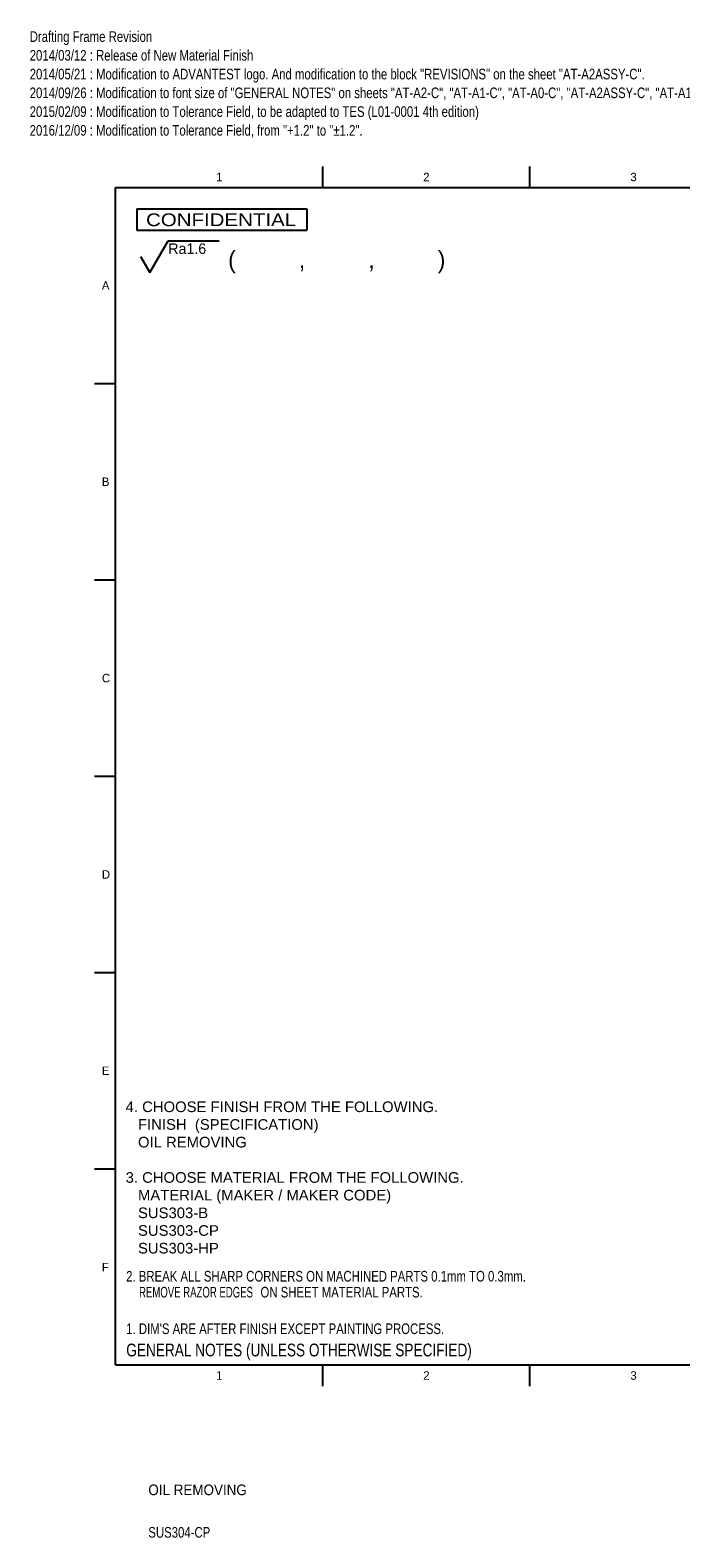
# Model space of a CAD drawing. Extents: x 0 to 415, y -31 to 324.
# Tile 1 of 4: x 0 to 153, y -31 to 324. Entities that reach past the tile are written whole.
import ezdxf
from ezdxf.enums import TextEntityAlignment as Align

# ---------------------------------------------------------------- set-up
doc = ezdxf.new("R2010")
doc.units = 0
for name, color, linetype in [('DEFAULT', 7, 'CONTINUOUS'), ('LAYER0$C$L0', 7, 'CONTINUOUS'), ('LAYER1$C$L1', 7, 'CONTINUOUS'), ('LAYER100$C$L100', 7, 'CONTINUOUS')]:
    doc.layers.add(name, color=color, linetype=linetype)
doc.styles.add('SEACAD_ARIAL', font='arial.ttf')
doc.styles.add('SEACAD_ARIAL_TTF', font='txt')

# ---------------------------------------------------------------- blocks, each defined once
blk = doc.blocks.new('SEANNOT_GROUP6')
at = {"layer": 'DEFAULT', "color": 7, "linetype": 'CONTINUOUS'}
for p, q in [((28.06, 267.01), (32.39, 274.51)), ((32.39, 274.51), (44.34, 274.51)), ((25.89, 270.76), (28.06, 267.01))]:
    blk.add_line(p, q, dxfattribs=at)
at = {"layer": 'DEFAULT', "color": 7, "linetype": 'CONTINUOUS', "style": 'SEACAD_ARIAL_TTF'}
blk.add_text('Ra1.6', height=2.5, dxfattribs=at).set_placement((32.39, 273.89), align=Align.TOP_LEFT)

msp = doc.modelspace()

# ---------------------------------------------------------------- linework, layer by layer
at = {"layer": 'LAYER0$C$L0', "color": 7, "linetype": 'CONTINUOUS'}
for p, q in [((68.75, 287), (68.75, 292)), ((117.5, 287), (117.5, 292)), ((20, 10), (20, 287)), ((20, 287), (410, 287)), ((25, 277), (65, 277)), ((25, 277), (65, 277)), ((15, 240.9), (20, 240.9)), ((15, 194.7), (20, 194.7)), ((15, 148.5), (20, 148.5)), ((15, 102.3), (20, 102.3)), ((15, 56.1), (20, 56.1)), ((20, 10), (410, 10)), ((68.75, 5), (68.75, 10)), ((117.5, 5), (117.5, 10))]:
    msp.add_line(p, q, dxfattribs=at)
at = {"layer": 'LAYER1$C$L1', "color": 7, "linetype": 'CONTINUOUS'}
for p, q in [((25, 282), (25, 277)), ((25, 282), (65, 282)), ((25, 282), (25, 277)), ((65, 282), (65, 277))]:
    msp.add_line(p, q, dxfattribs=at)

# ---------------------------------------------------------------- block references
at = {"layer": 'DEFAULT'}
msp.add_blockref('SEANNOT_GROUP6', (0, 0), dxfattribs=at)

# ---------------------------------------------------------------- texts
at = {"layer": 'DEFAULT', "color": 7, "linetype": 'CONTINUOUS', "style": 'SEACAD_ARIAL_TTF'}
for s, width, p in [('Drafting Frame Revision', 0.8, (-0.222, 323.796)), ('2014/03/12 : Release of New Material Finish', 0.8, (-0.222, 319.383)), ('2014/05/21 : Modification to ADVANTEST logo. And modification to the block "REVISIONS" on the sheet "AT-A2ASSY-C".', 0.8, (-0.222, 314.97)), ('2014/09/26 : Modification to font size of "GENERAL NOTES" on sheets "AT-A2-C", "AT-A1-C", "AT-A0-C", "AT-A2ASSY-C", "AT-A1ASSY-C", "AT-A0ASSY-C".', 0.8, (-0.222, 310.557)), ('2015/02/09 : Modification to Tolerance Field, to be adapted to TES (L01-0001 4th edition)', 0.8, (-0.222, 306.144)), ('2016/12/09 : Modification to Tolerance Field, from "+1.2" to "±1.2".', 0.8, (-0.222, 301.731)), ('OIL REMOVING', 0.945, (27.7, -18.152)), ('SUS304-CP', 0.8, (27.7, -28.153))]:
    msp.add_text(s, height=2.5, dxfattribs=dict(at, width=width)).set_placement(p, align=Align.TOP_LEFT)
at = {"layer": 'DEFAULT', "color": 7, "linetype": 'CONTINUOUS', "style": 'SEACAD_ARIAL'}
for s, p in [('4. CHOOSE FINISH FROM THE FOLLOWING.^J', (22.355, 71.98)), ('   FINISH  (SPECIFICATION)^J', (22.355, 67.822)), ('   OIL REMOVING', (22.355, 63.663)), ('3. CHOOSE MATERIAL FROM THE FOLLOWING.^J', (22.355, 55.346)), ('   MATERIAL (MAKER / MAKER CODE)^J', (22.355, 51.188)), ('   SUS303-B^J', (22.355, 47.029)), ('   SUS303-CP^J', (22.355, 42.871)), ('   SUS303-HP', (22.355, 38.712))]:
    msp.add_text(s, height=2.5, dxfattribs=at).set_placement(p, align=Align.TOP_LEFT)
at = {"layer": 'LAYER1$C$L1', "color": 7, "linetype": 'CONTINUOUS', "style": 'SEACAD_ARIAL_TTF'}
for s, height, p in [('1', 2, (43.642, 290.5)), ('2', 2, (92.392, 290.5)), ('3', 2, (141.142, 290.5)), ('(          ,          ,          )', 4, (46.484, 272.079)), ('A', 2, (16.767, 265)), ('B', 2, (16.767, 218.8)), ('C', 2, (16.767, 172.6)), ('D', 2, (16.767, 126.4)), ('E', 2, (16.767, 80.2)), ('F', 2, (16.767, 34)), ('1', 2, (43.642, 8.5)), ('2', 2, (92.392, 8.5)), ('3', 2, (141.142, 8.5))]:
    msp.add_text(s, height=height, dxfattribs=at).set_placement(p, align=Align.TOP_LEFT)
at = {"layer": 'LAYER1$C$L1', "color": 7, "linetype": 'CONTINUOUS', "style": 'SEACAD_ARIAL_TTF', "width": 1.2}
msp.add_text('  CONFIDENTIAL', height=3, dxfattribs=at).set_placement((24.488, 280.937), align=Align.TOP_LEFT)
at = {"layer": 'LAYER100$C$L100', "color": 7, "linetype": 'CONTINUOUS', "style": 'SEACAD_ARIAL_TTF'}
for s, height, width, p in [('2. BREAK ALL SHARP CORNERS ON MACHINED PARTS 0.1mm TO 0.3mm. ', 2.5, 0.8, (22.476, 32.111)), ('REMOVE RAZOR EDGES', 2.5, 0.674, (25.52, 28.361)), (' ON SHEET MATERIAL PARTS.', 2.5, 0.8, (53.346, 28.361)), ("1. DIM'S ARE AFTER FINISH EXCEPT PAINTING PROCESS.", 2.5, 0.8, (22.5, 19.75)), ("1. DIM'S ARE AFTER FINISH EXCEPT PAINTING PROCESS.", 2.5, 0.8, (22.5, 19.75)), ('GENERAL NOTES (UNLESS OTHERWISE SPECIFIED)', 2.99999, 0.8, (22.5, 15))]:
    msp.add_text(s, height=height, dxfattribs=dict(at, width=width)).set_placement(p, align=Align.TOP_LEFT)

doc.saveas('drawing.dxf')
